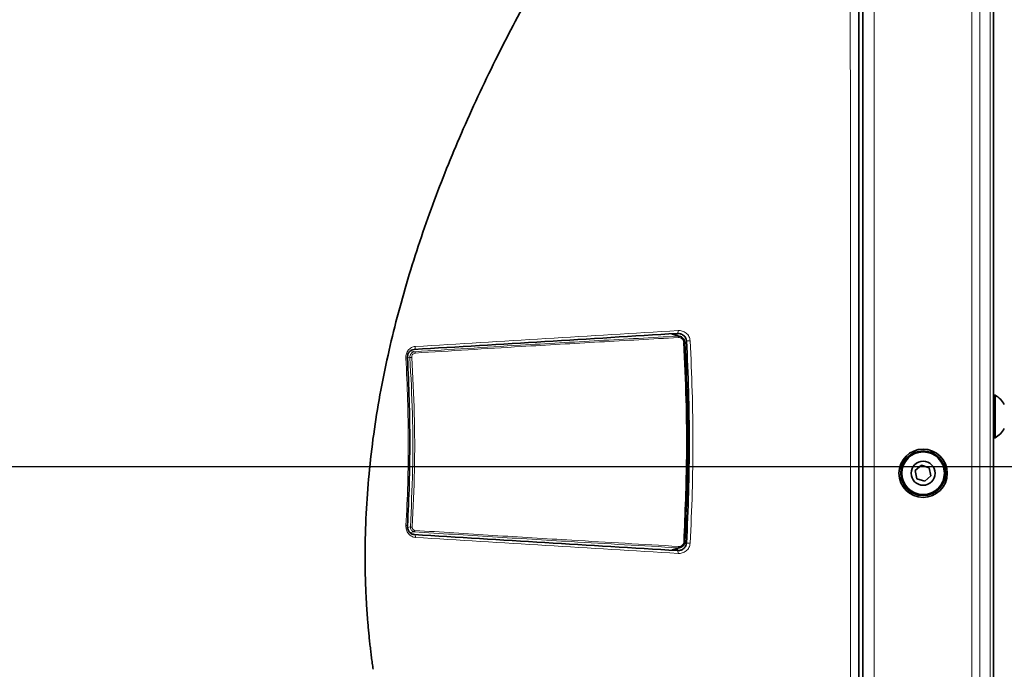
# Model space of a CAD drawing. Header units: millimetres. Extents: x 0 to 1118, y 0 to 864.
# Tile 193 of 256: x 499 to 543, y 476 to 504. Entities that reach past the tile are written whole.
import ezdxf

# ---------------------------------------------------------------- set-up
doc = ezdxf.new("R2010")
doc.units = ezdxf.units.MM
doc.layers.add('ALPHAREV', color=7, linetype='Continuous', lineweight=25)
doc.styles.add('SLDTEXTSTYLE0', font='TXT', dxfattribs={"width": 0.605})
doc.dimstyles.new('SLDDIMSTYLE3', dxfattribs={"dimtxt": 3.175, "dimasz": 4.572, "dimexe": 0, "dimexo": 0.0625, "dimgap": 0.79375, "dimtad": 0, "dimtih": 1, "dimtoh": 1, "dimdec": 0, "dimlfac": 4, "dimrnd": 1e-09, "dimzin": 12, "dimdsep": 46, "dimtxsty": 'SLDTEXTSTYLE0', "dimsah": 1, "dimcen": 0.09, "dimadec": 0, "dimazin": 3, "dimtfac": 1, "dimtofl": 0, "dimtmove": 0, "dimatfit": 3, "dimfxl": 1, "dimfrac": 2, "dimtolj": 1, "dimtzin": 12, "dimarcsym": 0})

# ---------------------------------------------------------------- blocks, each defined once
blk = doc.blocks.new('_D_8')
at = {"layer": 'ALPHAREV'}
for p, q in [((461.301, 484.674), (564.247, 484.674)), ((562.647, 484.674), (562.647, 469.124)), ((563.253, 468.397), (562.162, 468.397)), ((562.162, 468.397), (562.162, 463.524)), ((569.317, 468.397), (570.408, 468.397)), ((570.408, 468.397), (570.408, 463.524)), ((562.162, 463.524), (563.253, 463.524)), ((570.408, 463.524), (569.317, 463.524)), ((562.647, 437.501), (562.647, 453.051)), ((538.989, 437.501), (564.247, 437.501))]:
    blk.add_line(p, q, dxfattribs=at)
for points in [[(562.647, 484.674), (561.885, 480.102), (563.409, 480.102)], [(562.647, 437.501), (563.409, 442.073), (561.885, 442.073)]]:
    blk.add_solid(points, dxfattribs=at)
at = {"layer": 'ALPHAREV', "char_height": 3.175, "attachment_point": 1, "style": 'SLDTEXTSTYLE0'}
for s, insert in [('189', (553.794, 467.617)), ('7.4', (563.253, 467.617)), ('FOOT MOUNT', (547.993, 462.016)), ('TO COG', (554.048, 457.144))]:
    blk.add_mtext(s, dxfattribs=dict(at, insert=insert))
blk = doc.blocks.new('_D_9')
at = {"layer": 'ALPHAREV'}
for p, q in [((459.701, 483.074), (459.701, 411.854)), ((496.682, 418.327), (495.591, 418.327)), ((495.591, 418.327), (495.591, 413.454)), ((505.171, 418.327), (506.262, 418.327)), ((506.262, 418.327), (506.262, 413.454)), ((534.876, 418.163), (534.876, 411.854)), ((459.701, 413.454), (481.302, 413.454)), ((495.591, 413.454), (496.682, 413.454)), ((506.262, 413.454), (505.171, 413.454)), ((534.876, 413.454), (513.274, 413.454))]:
    blk.add_line(p, q, dxfattribs=at)
for points in [[(459.701, 413.454), (464.273, 412.692), (464.273, 414.216)], [(534.876, 413.454), (530.304, 414.216), (530.304, 412.692)]]:
    blk.add_solid(points, dxfattribs=at)
at = {"layer": 'ALPHAREV', "char_height": 3.175, "attachment_point": 1, "style": 'SLDTEXTSTYLE0'}
for s, insert in [('301', (487.223, 417.547)), ('11.8', (496.682, 417.547)), ('FOOT TO COG', (482.029, 411.946))]:
    blk.add_mtext(s, dxfattribs=dict(at, insert=insert))

msp = doc.modelspace()

# ---------------------------------------------------------------- linework, layer by layer
at = {"color": 7, "linetype": 'Continuous', "lineweight": 35}
for p, q in [((536.3258, 525.5182), (536.3258, 445.9846)), ((536.5008, 446.8764), (536.5008, 524.6264)), ((542.2508, 446.8764), (542.2508, 524.6264)), ((528.454, 490.3962), (528.1283, 490.5015)), ((542.3158, 487.8139), (542.2508, 487.8139)), ((542.3158, 485.9389), (542.3158, 487.8139)), ((542.2508, 485.9389), (542.3158, 485.9389)), ((539.0772, 484.7302), (538.8064, 484.4917)), ((539.4191, 484.6149), (539.0772, 484.7302)), ((538.8064, 484.4917), (538.8776, 484.1379)), ((539.2195, 484.0227), (539.4903, 484.2612)), ((539.4903, 484.2612), (539.4191, 484.6149)), ((538.8776, 484.1379), (539.2195, 484.0227)), ((528.1128, 481.0056), (528.1128, 481.0046)), ((528.1284, 481.0013), (528.4634, 481.11))]:
    msp.add_line(p, q, dxfattribs=at)
at = {"color": 7, "linetype": 'Continuous', "lineweight": 18}
for p, q in [((537.0008, 446.8764), (537.0008, 524.6264)), ((541.2937, 446.8764), (541.2937, 524.6264)), ((541.6473, 446.8764), (541.6473, 524.6264)), ((542.1044, 446.8764), (542.1044, 524.6264)), ((528.0402, 490.514), (516.7641, 489.8272)), ((528.3076, 490.4999), (528.3488, 490.4302)), ((516.5726, 489.463), (516.4629, 489.4831)), ((516.6013, 489.7593), (516.7863, 489.7252)), ((516.4698, 481.9904), (516.5932, 482.0129)), ((516.7663, 481.8001), (516.5817, 481.7662))]:
    msp.add_line(p, q, dxfattribs=at)
at = {"color": 7, "linetype": 'Continuous', "lineweight": 18, "flags": 128}
for points in [[(528.3631, 490.4094), (528.1881, 490.4661), (528.0402, 490.514)], [(528.0402, 480.9888), (528.1931, 481.0383), (528.3737, 481.0968)]]:
    msp.add_lwpolyline(points, dxfattribs=at)
at = {"color": 7, "linetype": 'Continuous', "lineweight": 35, "flags": 128}
for points in [[(528.621, 490.1241), (528.6319, 490.1248), (528.6417, 490.1254), (528.65, 490.126), (528.6565, 490.1264), (528.661, 490.1268), (528.6633, 490.127), (528.6633, 490.1271), (528.6611, 490.1271)], [(528.6309, 481.3822), (528.6417, 481.3815), (528.6514, 481.3809), (528.6596, 481.3803), (528.666, 481.3798), (528.6704, 481.3794), (528.6727, 481.3791), (528.6727, 481.3789), (528.6705, 481.3788)]]:
    msp.add_lwpolyline(points, dxfattribs=at)
at = {"color": 7, "linetype": 'Continuous', "lineweight": 35}
for radius in [1.0625, 0.9837, 0.9375, 0.5278]:
    msp.add_circle((539.1483, 484.3764), radius, dxfattribs=at)
at = {"color": 7, "linetype": 'Continuous', "lineweight": 18}
for centre, radius, start, end in [((528.3078, 490.356), 0.077, 354.02569, 43.98573), ((516.7774, 487.1958), 2.2764, 93.15098, 95.16076), ((516.7431, 489.6722), 0.0683, 354.50589, 50.84224), ((516.5731, 480.7386), 1.2745, 85.46916, 89.09979), ((516.723, 481.8547), 0.0698, 308.39098, 6.45843), ((528.3195, 481.1506), 0.0763, 315.18654, 6.14772)]:
    msp.add_arc(centre, radius, start, end, dxfattribs=at)
at = {"color": 7, "linetype": 'Continuous', "lineweight": 35}
for radius, start, end in [(1.0813, 29.2162, 60.11785), (1.0812, 299.88215, 330.7838)]:
    msp.add_arc((541.7771, 486.8764), radius, start, end, dxfattribs=at)
for points, knots in [([(514.9537, 475.7514), (514.941, 475.8413), (514.9157, 476.0209), (514.8803, 476.2907), (514.847, 476.5608), (514.8158, 476.8312), (514.7868, 477.1019), (514.7598, 477.3729), (514.735, 477.6444), (514.7123, 477.9163), (514.6917, 478.1887), (514.6732, 478.4616), (514.6568, 478.7351), (514.6424, 479.0092), (514.6082, 479.7776), (514.5877, 481.0501), (514.6445, 482.8102), (514.7824, 484.5699), (514.9965, 486.3099), (515.2862, 488.0556), (515.6414, 489.7662), (516.0609, 491.4636), (516.6938, 493.6835), (517.6157, 496.3934), (518.9216, 499.6028), (520.3828, 502.7118), (522.0231, 505.8142), (523.4737, 508.2989), (524.7031, 510.2739), (525.6376, 511.7182), (526.6264, 513.1913), (527.4753, 514.4119), (528.1632, 515.3766), (528.6726, 516.08), (529.195, 516.7905), (529.7307, 517.508), (530.2799, 518.2328), (530.8427, 518.9649), (531.4193, 519.7042), (532.01, 520.451), (532.615, 521.2051), (533.2345, 521.9667), (533.8686, 522.7359), (534.5178, 523.5125), (535.1818, 524.297), (535.6325, 524.8206), (535.8594, 525.0842)], [0, 0, 0, 0, 0.0048907, 0.009778, 0.0146629, 0.0195465, 0.0244299, 0.0293143, 0.0342008, 0.0390905, 0.0439845, 0.0488841, 0.0537903, 0.0587042, 0.0636271, 0.0951035, 0.1269943, 0.1581597, 0.1899745, 0.2214134, 0.2537094, 0.2845712, 0.3163462, 0.3793753, 0.4408432, 0.5061436, 0.5678207, 0.633377, 0.6637992, 0.695132, 0.7274064, 0.7606533, 0.7761765, 0.7919279, 0.8079109, 0.8241288, 0.8405849, 0.8572827, 0.8742257, 0.8914174, 0.9088614, 0.9265615, 0.9445215, 0.9627452, 0.9812366, 1, 1, 1, 1]), ([(528.3357, 490.5271), (526.3854, 490.4084), (524.4445, 490.2902), (520.5851, 490.0553), (518.668, 489.9386), (516.7643, 489.8228)], [0, 0, 0, 0, 0.5, 0.5, 1, 1, 1, 1]), ([(528.7339, 490.1971), (528.7312, 490.2475), (528.7173, 490.2982), (528.6701, 490.3859), (528.6369, 490.4237), (528.5797, 490.467), (528.559, 490.4795), (528.5167, 490.4998), (528.4949, 490.5079), (528.4277, 490.5262), (528.3811, 490.5302), (528.3357, 490.5271)], [0, 0, 0, 0, 0.25, 0.25, 0.5, 0.5, 0.625, 0.625, 0.75, 0.75, 1, 1, 1, 1]), ([(528.3631, 490.4094), (528.3833, 490.4092), (528.4354, 490.4086), (528.5165, 490.3782), (528.5924, 490.3149), (528.6464, 490.2279), (528.6562, 490.1607), (528.6611, 490.1271)], [0, 0, 0, 0, 0.13595213, 0.35086447, 0.5667989, 0.78349394, 1, 1, 1, 1]), ([(528.6309, 481.3822), (528.6826, 482.6278), (528.7689, 484.7071), (528.7412, 487.6235), (528.6611, 489.2906), (528.621, 490.1241)], [0, 0, 0, 0, 0.4275524, 0.7137737, 1, 1, 1, 1]), ([(528.6611, 490.1271), (528.7011, 489.293), (528.781, 487.6247), (528.8086, 484.7061), (528.7222, 482.6252), (528.6705, 481.3788)], [0, 0, 0, 0, 0.2862239, 0.5724476, 1, 1, 1, 1]), ([(528.734, 481.3054), (528.8154, 482.7861), (528.8562, 484.268), (528.8561, 487.2343), (528.8153, 488.7163), (528.7339, 490.1971)], [0, 0, 0, 0, 0.5, 0.5, 1, 1, 1, 1]), ([(516.7643, 489.8228), (516.7206, 489.8202), (516.6773, 489.8084), (516.6189, 489.778), (516.6006, 489.7659), (516.5666, 489.7378), (516.5508, 489.7217), (516.5093, 489.6694), (516.4883, 489.6282), (516.463, 489.5406), (516.4585, 489.4929), (516.4622, 489.4467)], [0, 0, 0, 0, 0.25, 0.25, 0.375, 0.375, 0.5, 0.5, 0.75, 0.75, 1, 1, 1, 1]), ([(516.4622, 489.4467), (516.5303, 488.2175), (516.5645, 486.9867), (516.5649, 484.5252), (516.5312, 483.2945), (516.4635, 482.0656)], [0, 0, 0, 0, 0.5, 0.5, 1, 1, 1, 1]), ([(516.4635, 482.0656), (516.4601, 482.0182), (516.4653, 481.9698), (516.4859, 481.9019), (516.4947, 481.8803), (516.5163, 481.8391), (516.5292, 481.8193), (516.5723, 481.7658), (516.6081, 481.7362), (516.6871, 481.6947), (516.7316, 481.6823), (516.7757, 481.6797)], [0, 0, 0, 0, 0.25, 0.25, 0.375, 0.375, 0.5, 0.5, 0.75, 0.75, 1, 1, 1, 1]), ([(516.7757, 481.6797), (518.6728, 481.5642), (520.5861, 481.4477), (524.442, 481.2129), (526.3833, 481.0946), (528.3351, 480.9758)], [0, 0, 0, 0, 0.5, 0.5, 1, 1, 1, 1]), ([(528.3351, 480.9758), (528.3577, 480.9742), (528.381, 480.9745), (528.4263, 480.9787), (528.4488, 480.9826), (528.4934, 480.9946), (528.5157, 481.0027), (528.5579, 481.0229), (528.5781, 481.0349), (528.6164, 481.0635), (528.6346, 481.0803), (528.6668, 481.1171), (528.681, 481.1372), (528.705, 481.1814), (528.7147, 481.2053), (528.725, 481.2419), (528.7277, 481.2543), (528.7319, 481.2796), (528.7333, 481.2928), (528.734, 481.3054)], [0, 0, 0, 0, 0.125, 0.125, 0.25, 0.25, 0.375, 0.375, 0.5, 0.5, 0.625, 0.625, 0.75, 0.75, 0.875, 0.875, 0.9375, 0.9375, 1, 1, 1, 1]), ([(528.6705, 481.3788), (528.668, 481.3569), (528.6618, 481.3018), (528.624, 481.22), (528.5566, 481.148), (528.4695, 481.1014), (528.4056, 481.0983), (528.3737, 481.0968)], [0, 0, 0, 0, 0.14115993, 0.35596005, 0.57046779, 0.78526279, 1, 1, 1, 1])]:
    msp.add_open_spline(points, degree=3, knots=knots, dxfattribs=at)
at = {"color": 7, "linetype": 'Continuous', "lineweight": 18}
for points, knots in [([(535.8821, 446.1884), (535.8947, 446.5992), (535.9041, 447.0101), (535.916, 447.8319), (535.9187, 448.2428), (535.9218, 449.0647), (535.9224, 449.4756), (535.9246, 450.2975), (535.9259, 450.7084), (535.9321, 452.7631), (535.9358, 454.4068), (535.9413, 457.6944), (535.9441, 459.3381), (535.9486, 462.6256), (535.9503, 464.2694), (535.9533, 467.5569), (535.9546, 469.2007), (535.9575, 472.4882), (535.9592, 474.132), (535.9602, 477.4195), (535.9596, 479.0633), (535.9589, 482.3508), (535.9589, 483.9946), (535.9594, 488.9259), (535.9603, 492.2134), (535.9558, 497.1447), (535.9534, 498.7884), (535.9476, 502.076), (535.9442, 503.7197), (535.9421, 506.1854), (535.942, 507.0073), (535.9437, 508.6511), (535.9456, 509.473), (535.9456, 511.1167), (535.9438, 511.9386), (535.9371, 513.5824), (535.9323, 514.4042), (535.9231, 516.048), (535.9188, 516.8699), (535.9133, 518.5136), (535.9122, 519.3355), (535.9115, 520.9793), (535.912, 521.8012), (535.9066, 523.034), (535.9041, 523.4449), (535.8921, 524.2668), (535.8817, 524.6777), (535.8677, 525.0886)], [0, 0, 0, 0, 0.015625, 0.015625, 0.03125, 0.03125, 0.046875, 0.046875, 0.0625, 0.0625, 0.125, 0.125, 0.1875, 0.1875, 0.25, 0.25, 0.3125, 0.3125, 0.375, 0.375, 0.4375, 0.4375, 0.5, 0.5, 0.625, 0.625, 0.6875, 0.6875, 0.75, 0.75, 0.78125, 0.78125, 0.8125, 0.8125, 0.84375, 0.84375, 0.875, 0.875, 0.90625, 0.90625, 0.9375, 0.9375, 0.96875, 0.96875, 0.984375, 0.984375, 1, 1, 1, 1]), ([(536.3134, 525.0706), (536.3132, 524.6601), (536.3131, 524.2493), (536.313, 523.4279), (536.313, 523.0171), (536.313, 521.7849), (536.313, 520.9635), (536.3131, 519.3205), (536.3131, 518.4991), (536.3131, 516.8561), (536.313, 516.0347), (536.3129, 514.3917), (536.3128, 513.5702), (536.3128, 511.9273), (536.3128, 511.1058), (536.3128, 509.4629), (536.3129, 508.6414), (536.313, 506.9985), (536.313, 506.177), (536.313, 503.7126), (536.313, 502.0697), (536.313, 498.7838), (536.313, 497.1408), (536.3131, 492.212), (536.3132, 488.9262), (536.3133, 483.9973), (536.3133, 482.3544), (536.3134, 479.0685), (536.3134, 477.4256), (536.3135, 474.1397), (536.3136, 472.4968), (536.3137, 469.2109), (536.3138, 467.568), (536.3139, 464.2821), (536.314, 462.6392), (536.3141, 459.3533), (536.3142, 457.7104), (536.3144, 454.4245), (536.3145, 452.7816), (536.3146, 450.7279), (536.3146, 450.3172), (536.3146, 449.4957), (536.3147, 449.085), (536.3147, 448.2635), (536.3147, 447.8528), (536.3149, 447.0314), (536.3151, 446.6207), (536.3153, 446.21)], [0, 0, 0, 0, 0.015625, 0.015625, 0.03125, 0.03125, 0.0625, 0.0625, 0.09375, 0.09375, 0.125, 0.125, 0.15625, 0.15625, 0.1875, 0.1875, 0.21875, 0.21875, 0.25, 0.25, 0.3125, 0.3125, 0.375, 0.375, 0.5, 0.5, 0.5625, 0.5625, 0.625, 0.625, 0.6875, 0.6875, 0.75, 0.75, 0.8125, 0.8125, 0.875, 0.875, 0.9375, 0.9375, 0.953125, 0.953125, 0.96875, 0.96875, 0.984375, 0.984375, 1, 1, 1, 1]), ([(516.7863, 489.7252), (518.3332, 489.8213), (521.0171, 489.9881), (524.8848, 490.2143), (527.2035, 490.3444), (528.3631, 490.4094)], [0, 0, 0, 0, 0.4048368, 0.7023665, 1, 1, 1, 1]), ([(516.8064, 489.953), (518.7088, 490.0679), (520.6246, 490.1838), (524.4813, 490.4174), (526.4209, 490.535), (528.3698, 490.6532)], [0, 0, 0, 0, 0.5, 0.5, 1, 1, 1, 1]), ([(528.3843, 490.348), (527.225, 490.2831), (524.9069, 490.1535), (521.0405, 489.9278), (518.3575, 489.7615), (516.8111, 489.6657)], [0, 0, 0, 0, 0.29764577, 0.59517558, 1, 1, 1, 1]), ([(528.3357, 490.5271), (528.3464, 490.5259), (528.3565, 490.539), (528.3692, 490.586), (528.3718, 490.6196), (528.3698, 490.6532)], [0, 0, 0, 0, 0.5, 0.5, 1, 1, 1, 1]), ([(528.3698, 490.6532), (528.4329, 490.657), (528.4954, 490.6503), (528.5866, 490.623), (528.6159, 490.6111), (528.6723, 490.5818), (528.6994, 490.5641), (528.7742, 490.504), (528.8166, 490.4528), (528.8616, 490.3657), (528.8737, 490.3344), (528.8908, 490.271), (528.8961, 490.2384), (528.8979, 490.2051)], [0, 0, 0, 0, 0.25, 0.25, 0.375, 0.375, 0.5, 0.5, 0.75, 0.75, 0.875, 0.875, 1, 1, 1, 1]), ([(528.621, 490.1241), (528.617, 490.1508), (528.6089, 490.2041), (528.5659, 490.2731), (528.5056, 490.3232), (528.4414, 490.3473), (528.4002, 490.3478), (528.3843, 490.348)], [0, 0, 0, 0, 0.2167434, 0.4335229, 0.649387, 0.8641423, 1, 1, 1, 1]), ([(516.3947, 489.4469), (516.3929, 489.4785), (516.3939, 489.5098), (516.4014, 489.5716), (516.4079, 489.6025), (516.4263, 489.6618), (516.438, 489.6901), (516.4664, 489.7441), (516.4834, 489.7699), (516.5212, 489.8168), (516.5421, 489.838), (516.5879, 489.8759), (516.6128, 489.8925), (516.6904, 489.9333), (516.7477, 489.9494), (516.8064, 489.953)], [0, 0, 0, 0, 0.125, 0.125, 0.25, 0.25, 0.375, 0.375, 0.5, 0.5, 0.625, 0.625, 0.75, 0.75, 1, 1, 1, 1]), ([(516.7643, 489.8228), (516.7774, 489.8216), (516.7897, 489.8353), (516.8055, 489.8841), (516.8087, 489.9187), (516.8064, 489.953)], [0, 0, 0, 0, 0.5, 0.5, 1, 1, 1, 1]), ([(528.7339, 490.1971), (528.7328, 490.1969), (528.7368, 490.197), (528.7538, 490.1976), (528.7668, 490.1982), (528.799, 490.1997), (528.8181, 490.2007), (528.858, 490.2028), (528.8787, 490.204), (528.8979, 490.2051)], [0, 0, 0, 0, 0.25, 0.25, 0.5, 0.5, 0.75, 0.75, 1, 1, 1, 1]), ([(528.8979, 490.2051), (528.9798, 488.7218), (529.0209, 487.2373), (529.0213, 484.266), (528.9806, 482.7816), (528.8991, 481.2983)], [0, 0, 0, 0, 0.5, 0.5, 1, 1, 1, 1]), ([(516.5726, 489.463), (516.5728, 489.4815), (516.5732, 489.5279), (516.5967, 489.5993), (516.6445, 489.6652), (516.7101, 489.712), (516.7609, 489.7208), (516.7863, 489.7252)], [0, 0, 0, 0, 0.1430214, 0.3574248, 0.5712885, 0.7857036, 1, 1, 1, 1]), ([(516.5932, 482.0129), (516.6325, 482.8453), (516.7109, 484.5017), (516.7039, 486.9879), (516.6164, 488.6375), (516.5726, 489.463)], [0, 0, 0, 0, 0.3353751, 0.6673945, 1, 1, 1, 1]), ([(516.8111, 489.6657), (516.792, 489.6624), (516.7537, 489.6559), (516.7045, 489.6207), (516.669, 489.5712), (516.652, 489.5176), (516.6522, 489.4827), (516.6522, 489.4687)], [0, 0, 0, 0, 0.21410386, 0.4282468, 0.6420032, 0.85663064, 1, 1, 1, 1]), ([(516.6522, 489.4687), (516.6961, 488.6437), (516.784, 486.992), (516.7914, 484.5025), (516.7131, 482.8425), (516.6738, 482.0091)], [0, 0, 0, 0, 0.3320209, 0.6646279, 1, 1, 1, 1]), ([(516.4622, 489.4467), (516.475, 489.4481), (516.4751, 489.449), (516.4501, 489.4491), (516.4251, 489.4483), (516.3947, 489.4469)], [0, 0, 0, 0, 0.5, 0.5, 1, 1, 1, 1]), ([(516.3984, 482.0744), (516.4657, 483.3019), (516.4991, 484.5312), (516.4979, 486.9898), (516.4633, 488.2192), (516.3947, 489.4469)], [0, 0, 0, 0, 0.5, 0.5, 1, 1, 1, 1]), ([(516.8203, 481.5556), (516.761, 481.5592), (516.7027, 481.5759), (516.5973, 481.6318), (516.5492, 481.6716), (516.4909, 481.7436), (516.4734, 481.7701), (516.4439, 481.8255), (516.4317, 481.8545), (516.4125, 481.9153), (516.4057, 481.9469), (516.3978, 482.0102), (516.3966, 482.0422), (516.3984, 482.0744)], [0, 0, 0, 0, 0.25, 0.25, 0.5, 0.5, 0.625, 0.625, 0.75, 0.75, 0.875, 0.875, 1, 1, 1, 1]), ([(516.3984, 482.0744), (516.4282, 482.0724), (516.4526, 482.0702), (516.4767, 482.0669), (516.4762, 482.0658), (516.4635, 482.0656)], [0, 0, 0, 0, 0.5, 0.5, 1, 1, 1, 1]), ([(516.7663, 481.8001), (516.7525, 481.802), (516.7185, 481.8068), (516.6683, 481.8346), (516.6243, 481.8831), (516.5959, 481.9452), (516.5941, 481.9903), (516.5932, 482.0129)], [0, 0, 0, 0, 0.1446796, 0.3578454, 0.5715933, 0.7858891, 1, 1, 1, 1]), ([(516.6738, 482.0091), (516.6743, 481.9935), (516.6752, 481.9624), (516.6945, 481.9197), (516.7246, 481.8863), (516.7592, 481.8672), (516.7828, 481.8639), (516.7923, 481.8626)], [0, 0, 0, 0, 0.2143334, 0.4286829, 0.6423445, 0.8553771, 1, 1, 1, 1]), ([(528.3737, 481.0968), (526.8026, 481.187), (524.0623, 481.3442), (520.1954, 481.5796), (517.9095, 481.7266), (516.7663, 481.8001)], [0, 0, 0, 0, 0.401792, 0.7008158, 1, 1, 1, 1]), ([(516.8203, 481.5556), (516.822, 481.5888), (516.8181, 481.6218), (516.8015, 481.6679), (516.7889, 481.6808), (516.7757, 481.6797)], [0, 0, 0, 0, 0.5, 0.5, 1, 1, 1, 1]), ([(516.7923, 481.8626), (517.9351, 481.789), (520.2201, 481.6417), (524.0855, 481.406), (526.8248, 481.2489), (528.3954, 481.1588)], [0, 0, 0, 0, 0.29917352, 0.5981929, 1, 1, 1, 1]), ([(528.3706, 480.8507), (526.4203, 480.9695), (524.4805, 481.0878), (520.6278, 481.323), (518.7159, 481.4397), (516.8203, 481.5556)], [0, 0, 0, 0, 0.5, 0.5, 1, 1, 1, 1]), ([(528.8991, 481.2983), (528.8954, 481.2312), (528.8776, 481.1662), (528.8319, 481.0783), (528.8138, 481.0513), (528.7726, 481.0015), (528.7491, 480.9785), (528.6989, 480.9385), (528.6723, 480.9214), (528.6161, 480.8923), (528.5862, 480.8804), (528.4956, 480.8535), (528.4338, 480.8468), (528.3706, 480.8507)], [0, 0, 0, 0, 0.25, 0.25, 0.375, 0.375, 0.5, 0.5, 0.625, 0.625, 0.75, 0.75, 1, 1, 1, 1]), ([(528.3954, 481.1588), (528.4206, 481.1599), (528.4711, 481.1623), (528.54, 481.1992), (528.5936, 481.2563), (528.6238, 481.3212), (528.6289, 481.3649), (528.6309, 481.3822)], [0, 0, 0, 0, 0.2146386, 0.4293114, 0.6437782, 0.8586858, 1, 1, 1, 1]), ([(528.8991, 481.2983), (528.8799, 481.2995), (528.8591, 481.3007), (528.8189, 481.3028), (528.7997, 481.3037), (528.7673, 481.3051), (528.7541, 481.3055), (528.7369, 481.3059), (528.7329, 481.3058), (528.734, 481.3054)], [0, 0, 0, 0, 0.25, 0.25, 0.5, 0.5, 0.75, 0.75, 1, 1, 1, 1]), ([(528.351, 481.0735), (528.3468, 481.063), (528.3317, 481.0247), (528.3008, 480.9983), (528.2783, 480.9792)], [0, 0, 0, 0, 0.2749298, 1, 1, 1, 1]), ([(528.3706, 480.8507), (528.3724, 480.8841), (528.3696, 480.9174), (528.3564, 480.964), (528.3461, 480.977), (528.3351, 480.9758)], [0, 0, 0, 0, 0.5, 0.5, 1, 1, 1, 1])]:
    msp.add_open_spline(points, degree=3, knots=knots, dxfattribs=at)

# ---------------------------------------------------------------- dimensions: what is measured, and where the dimension line sits
at = {"layer": 'ALPHAREV'}
dim = msp.add_linear_dim(base=(562.647, 437.5014), p1=(459.7008, 484.6739), p2=(537.3883, 437.5014), angle=90, text='<>\\PFOOT MOUNT\\PTO COG', dimstyle='SLDDIMSTYLE3', dxfattribs=at)
dim.commit()
dim.dimension.update_dxf_attribs({"geometry": '_D_8', "text_midpoint": (562.647, 461.0877), "dimtype": 160})
dim = msp.add_linear_dim(base=(534.8758, 413.4539), p1=(459.7008, 484.6739), p2=(534.8758, 419.7634), text='<>\\PFOOT TO COG', dimstyle='SLDDIMSTYLE3', dxfattribs=at)
dim.commit()
dim.dimension.update_dxf_attribs({"geometry": '_D_9', "text_midpoint": (497.2883, 413.4539), "dimtype": 160})

doc.saveas('drawing.dxf')
